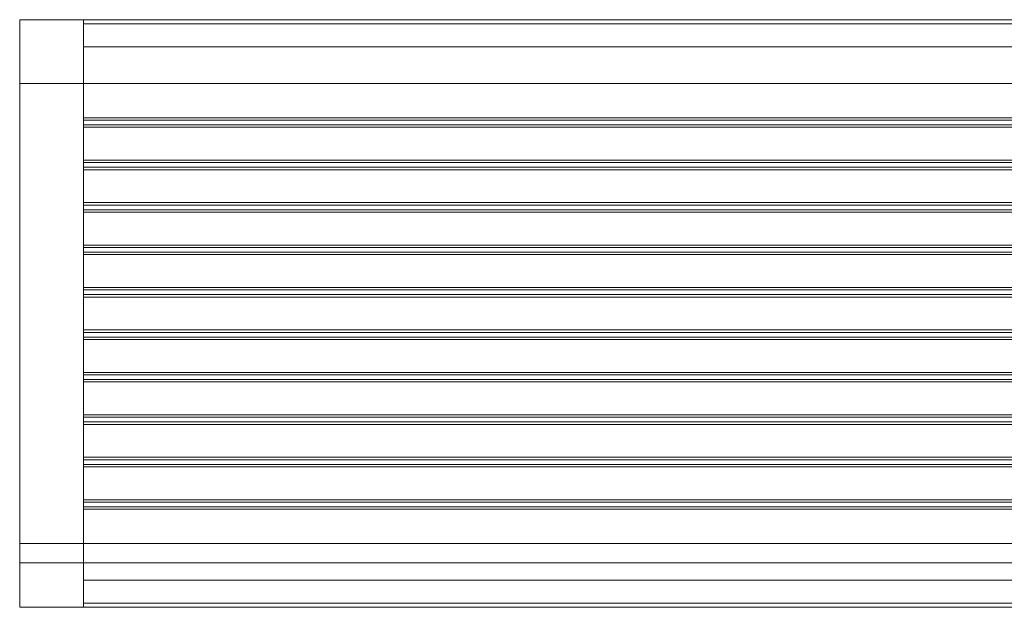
# Model space of a CAD drawing. Header units: millimetres. Extents: x -201 to 201, y -120 to 0.
# Tile 1 of 2: x -201 to 0, y -120 to 0. Entities that reach past the tile are written whole.
import ezdxf

# ---------------------------------------------------------------- set-up
doc = ezdxf.new("R2010")
doc.units = ezdxf.units.MM

# ---------------------------------------------------------------- blocks, each defined once
blk = doc.blocks.new('RSen_56_ME_FB_SOg - tempo wall-mounted - SH_jaga - standard-285886-3D view')
at = {"lineweight": 18}
mesh = blk.add_polyface(dxfattribs=at)
corners = [(-201, -50.91, 203.2), (-201, 60, 203.2), (-201, 60), (-201, 47), (-201, 47, 190.2), (-201, -47, 190.2), (-201, -47), (-201, -60), (-201, -60, 192.03)]
mesh.append_faces([[corners[k] for k in face] for face in [(4, 1, 2, 3)]], dxfattribs={"vtx0": -1})
mesh.append_faces([[corners[k] for k in face] for face in [(5, 8, 0, 4), (4, 0, 1)]], dxfattribs={"vtx0": -1, "vtx2": -1})
mesh.append_faces([[corners[k] for k in face] for face in [(7, 8, 5, 6)]], dxfattribs={"vtx1": -1})
mesh = blk.add_polyface(dxfattribs=at)
corners = [(-188, -60), (-201, -60), (-201, -47), (-188, -47), (-201, 60), (-188, 60), (-188, 47), (-201, 47)]
mesh.append_faces([[corners[k] for k in face] for face in [(1, 2, 3, 0), (7, 4, 5, 6)]])
mesh = blk.add_polyface(dxfattribs=at)
corners = [(-201, 60, 203.2), (-188, 60, 203.2), (-188, 60), (-201, 60)]
mesh.append_faces([[corners[k] for k in face] for face in [(0, 1, 2, 3)]])
mesh = blk.add_polyface(dxfattribs=at)
corners = [(-201, -50.91, 203.2), (-188, -50.91, 203.2), (-188, 60, 203.2), (-201, 60, 203.2)]
mesh.append_faces([[corners[k] for k in face] for face in [(0, 1, 2, 3)]])
mesh = blk.add_polyface(dxfattribs=at)
corners = [(-188, -60, 106.89), (-188, -60, 192.03), (-188, -50.91, 203.2), (-188, -47, 203.2), (-188, -47, 193.07), (-188, 47, 193.07), (-188, 47, 203.2), (-188, 60, 203.2), (-188, 60, 106.89), (-188, 54.43, 103.16), (-188, 60, 99.43), (-188, 60, 6.89), (-188, 54.43, 3.16), (-188, 59.15), (-188, -59.15), (-188, -54.43, 3.16), (-188, -60, 6.89), (-188, -60, 99.43), (-188, -54.43, 103.16)]
mesh.append_faces([[corners[k] for k in face] for face in [(15, 12, 13, 14), (4, 1, 2, 3)]], dxfattribs={"vtx0": -1})
mesh.append_faces([[corners[k] for k in face] for face in [(15, 18, 9, 12)]], dxfattribs={"vtx0": -1, "vtx1": -1, "vtx2": -1, "vtx3": -1})
mesh.append_faces([[corners[k] for k in face] for face in [(4, 18, 0, 1)]], dxfattribs={"vtx0": -1, "vtx3": -1})
mesh.append_faces([[corners[k] for k in face] for face in [(11, 12, 9, 10), (7, 8, 5, 6)]], dxfattribs={"vtx1": -1})
mesh.append_faces([[corners[k] for k in face] for face in [(8, 9, 5)]], dxfattribs={"vtx1": -1, "vtx2": -1})
mesh.append_faces([[corners[k] for k in face] for face in [(4, 5, 9, 18)]], dxfattribs={"vtx1": -1, "vtx2": -1, "vtx3": -1})
mesh.append_faces([[corners[k] for k in face] for face in [(16, 17, 18, 15)]], dxfattribs={"vtx2": -1})
mesh = blk.add_polyface(dxfattribs=at)
corners = [(-188, 47, 203.2), (188, 47, 203.2), (188, 60, 203.2), (-188, 60, 203.2)]
mesh.append_faces([[corners[k] for k in face] for face in [(0, 1, 2, 3)]])
mesh = blk.add_polyface(dxfattribs=at)
corners = [(-188, 60, 203.2), (188, 60, 203.2), (188, 60, 106.89), (-188, 60, 106.89)]
mesh.append_faces([[corners[k] for k in face] for face in [(0, 1, 2, 3)]])
mesh = blk.add_polyface(dxfattribs=at)
corners = [(-188, 60, 106.89), (188, 60, 106.89), (188, 54.43, 103.16), (-188, 54.43, 103.16)]
mesh.append_faces([[corners[k] for k in face] for face in [(0, 1, 2, 3)]])
mesh = blk.add_polyface(dxfattribs=at)
corners = [(-188, 54.43, 103.16), (188, 54.43, 103.16), (188, 60, 99.43), (-188, 60, 99.43)]
mesh.append_faces([[corners[k] for k in face] for face in [(0, 1, 2, 3)]])
mesh = blk.add_polyface(dxfattribs=at)
corners = [(-188, 60, 99.43), (188, 60, 99.43), (188, 60, 6.89), (-188, 60, 6.89)]
mesh.append_faces([[corners[k] for k in face] for face in [(0, 1, 2, 3)]])
mesh = blk.add_polyface(dxfattribs=at)
corners = [(-188, 60, 6.89), (188, 60, 6.89), (188, 54.43, 3.16), (-188, 54.43, 3.16)]
mesh.append_faces([[corners[k] for k in face] for face in [(0, 1, 2, 3)]])
mesh = blk.add_polyface(dxfattribs=at)
corners = [(-188, -50.91, 203.2), (-188, -60, 192.03), (-188, -60), (-188, -47), (-188, -47, 190.2), (-188, 47, 190.2), (-188, 47), (-188, 60), (-188, 60, 203.2)]
mesh.append_faces([[corners[k] for k in face] for face in [(5, 8, 0)]], dxfattribs={"vtx0": -1, "vtx2": -1})
mesh.append_faces([[corners[k] for k in face] for face in [(7, 8, 5, 6)]], dxfattribs={"vtx1": -1})
mesh.append_faces([[corners[k] for k in face] for face in [(0, 1, 4, 5)]], dxfattribs={"vtx1": -1, "vtx3": -1})
mesh.append_faces([[corners[k] for k in face] for face in [(2, 3, 4, 1)]], dxfattribs={"vtx2": -1})
mesh = blk.add_polyface(dxfattribs=at)
corners = [(-188, 59.15), (188, 59.15), (188, -59.15), (-188, -59.15)]
mesh.append_faces([[corners[k] for k in face] for face in [(0, 1, 2, 3)]])
mesh = blk.add_polyface(dxfattribs=at)
corners = [(188, 54.43, 3.16), (188, 59.15), (-188, 59.15), (-188, 54.43, 3.16)]
mesh.append_faces([[corners[k] for k in face] for face in [(0, 1, 2, 3)]])
mesh = blk.add_polyface(dxfattribs=at)
corners = [(-201, -47, 190.2), (-201, 47, 190.2), (-188, 47, 190.2), (-188, -47, 190.2)]
mesh.append_faces([[corners[k] for k in face] for face in [(0, 1, 2, 3)]])
mesh = blk.add_polyface(dxfattribs=at)
corners = [(-201, 47, 190.2), (-201, 47), (-188, 47), (-188, 47, 190.2)]
mesh.append_faces([[corners[k] for k in face] for face in [(0, 1, 2, 3)]])
mesh = blk.add_polyface(dxfattribs=at)
corners = [(-188, -47, 193.07), (188, -47, 193.07), (188, 47, 193.07), (-188, 47, 193.07)]
mesh.append_faces([[corners[k] for k in face] for face in [(0, 1, 2, 3)]])
mesh = blk.add_polyface(dxfattribs=at)
corners = [(-188, 47, 193.07), (188, 47, 193.07), (188, 47, 203.2), (-188, 47, 203.2)]
mesh.append_faces([[corners[k] for k in face] for face in [(0, 1, 2, 3)]])
mesh = blk.add_polyface(dxfattribs=at)
corners = [(-188, 38.02, 203.2), (-188, 39.98, 203.2), (-188, 39.98, 201.4), (-188, 39.48, 200.74), (-188, 39.48, 193.3), (-188, 38.52, 193.3), (-188, 38.52, 200.74), (-188, 38.02, 201.4)]
mesh.append_faces([[corners[k] for k in face] for face in [(1, 2, 7, 0)]], dxfattribs={"vtx1": -1})
mesh.append_faces([[corners[k] for k in face] for face in [(2, 3, 6, 7)]], dxfattribs={"vtx1": -1, "vtx3": -1})
mesh.append_faces([[corners[k] for k in face] for face in [(3, 4, 5, 6)]], dxfattribs={"vtx3": -1})
mesh = blk.add_polyface(dxfattribs=at)
corners = [(-188, 38.02, 203.2), (188, 38.02, 203.2), (188, 39.98, 203.2), (-188, 39.98, 203.2)]
mesh.append_faces([[corners[k] for k in face] for face in [(0, 1, 2, 3)]])
mesh = blk.add_polyface(dxfattribs=at)
corners = [(-188, 39.98, 203.2), (188, 39.98, 203.2), (188, 39.98, 201.4), (-188, 39.98, 201.4)]
mesh.append_faces([[corners[k] for k in face] for face in [(0, 1, 2, 3)]])
mesh = blk.add_polyface(dxfattribs=at)
corners = [(-188, 39.98, 201.4), (188, 39.98, 201.4), (188, 39.48, 200.74), (-188, 39.48, 200.74)]
mesh.append_faces([[corners[k] for k in face] for face in [(0, 1, 2, 3)]])
mesh = blk.add_polyface(dxfattribs=at)
corners = [(-188, 39.48, 200.74), (188, 39.48, 200.74), (188, 39.48, 193.3), (-188, 39.48, 193.3)]
mesh.append_faces([[corners[k] for k in face] for face in [(0, 1, 2, 3)]])
mesh = blk.add_polyface(dxfattribs=at)
corners = [(-188, 39.48, 193.3), (188, 39.48, 193.3), (188, 38.52, 193.3), (-188, 38.52, 193.3)]
mesh.append_faces([[corners[k] for k in face] for face in [(0, 1, 2, 3)]])
mesh = blk.add_polyface(dxfattribs=at)
corners = [(-188, 38.52, 193.3), (188, 38.52, 193.3), (188, 38.52, 200.74), (-188, 38.52, 200.74)]
mesh.append_faces([[corners[k] for k in face] for face in [(0, 1, 2, 3)]])
mesh = blk.add_polyface(dxfattribs=at)
corners = [(-188, 38.52, 200.74), (188, 38.52, 200.74), (188, 38.02, 201.4), (-188, 38.02, 201.4)]
mesh.append_faces([[corners[k] for k in face] for face in [(0, 1, 2, 3)]])
mesh = blk.add_polyface(dxfattribs=at)
corners = [(-188, 38.02, 201.4), (188, 38.02, 201.4), (188, 38.02, 203.2), (-188, 38.02, 203.2)]
mesh.append_faces([[corners[k] for k in face] for face in [(0, 1, 2, 3)]])
mesh = blk.add_polyface(dxfattribs=at)
corners = [(-188, 29.35, 203.2), (-188, 31.32, 203.2), (-188, 31.32, 201.4), (-188, 30.82, 200.74), (-188, 30.82, 193.3), (-188, 29.85, 193.3), (-188, 29.85, 200.74), (-188, 29.35, 201.4)]
mesh.append_faces([[corners[k] for k in face] for face in [(1, 2, 7, 0)]], dxfattribs={"vtx1": -1})
mesh.append_faces([[corners[k] for k in face] for face in [(2, 3, 6, 7)]], dxfattribs={"vtx1": -1, "vtx3": -1})
mesh.append_faces([[corners[k] for k in face] for face in [(3, 4, 5, 6)]], dxfattribs={"vtx3": -1})
mesh = blk.add_polyface(dxfattribs=at)
corners = [(-188, 29.35, 203.2), (188, 29.35, 203.2), (188, 31.32, 203.2), (-188, 31.32, 203.2)]
mesh.append_faces([[corners[k] for k in face] for face in [(0, 1, 2, 3)]])
mesh = blk.add_polyface(dxfattribs=at)
corners = [(-188, 31.32, 203.2), (188, 31.32, 203.2), (188, 31.32, 201.4), (-188, 31.32, 201.4)]
mesh.append_faces([[corners[k] for k in face] for face in [(0, 1, 2, 3)]])
mesh = blk.add_polyface(dxfattribs=at)
corners = [(-188, 31.32, 201.4), (188, 31.32, 201.4), (188, 30.82, 200.74), (-188, 30.82, 200.74)]
mesh.append_faces([[corners[k] for k in face] for face in [(0, 1, 2, 3)]])
mesh = blk.add_polyface(dxfattribs=at)
corners = [(-188, 30.82, 200.74), (188, 30.82, 200.74), (188, 30.82, 193.3), (-188, 30.82, 193.3)]
mesh.append_faces([[corners[k] for k in face] for face in [(0, 1, 2, 3)]])
mesh = blk.add_polyface(dxfattribs=at)
corners = [(-188, 30.82, 193.3), (188, 30.82, 193.3), (188, 29.85, 193.3), (-188, 29.85, 193.3)]
mesh.append_faces([[corners[k] for k in face] for face in [(0, 1, 2, 3)]])
mesh = blk.add_polyface(dxfattribs=at)
corners = [(-188, 29.85, 193.3), (188, 29.85, 193.3), (188, 29.85, 200.74), (-188, 29.85, 200.74)]
mesh.append_faces([[corners[k] for k in face] for face in [(0, 1, 2, 3)]])
mesh = blk.add_polyface(dxfattribs=at)
corners = [(-188, 29.85, 200.74), (188, 29.85, 200.74), (188, 29.35, 201.4), (-188, 29.35, 201.4)]
mesh.append_faces([[corners[k] for k in face] for face in [(0, 1, 2, 3)]])
mesh = blk.add_polyface(dxfattribs=at)
corners = [(-188, 29.35, 201.4), (188, 29.35, 201.4), (188, 29.35, 203.2), (-188, 29.35, 203.2)]
mesh.append_faces([[corners[k] for k in face] for face in [(0, 1, 2, 3)]])
mesh = blk.add_polyface(dxfattribs=at)
corners = [(-188, 20.68, 203.2), (-188, 22.65, 203.2), (-188, 22.65, 201.4), (-188, 22.15, 200.74), (-188, 22.15, 193.3), (-188, 21.18, 193.3), (-188, 21.18, 200.74), (-188, 20.68, 201.4)]
mesh.append_faces([[corners[k] for k in face] for face in [(1, 2, 7, 0)]], dxfattribs={"vtx1": -1})
mesh.append_faces([[corners[k] for k in face] for face in [(2, 3, 6, 7)]], dxfattribs={"vtx1": -1, "vtx3": -1})
mesh.append_faces([[corners[k] for k in face] for face in [(3, 4, 5, 6)]], dxfattribs={"vtx3": -1})
mesh = blk.add_polyface(dxfattribs=at)
corners = [(-188, 20.68, 203.2), (188, 20.68, 203.2), (188, 22.65, 203.2), (-188, 22.65, 203.2)]
mesh.append_faces([[corners[k] for k in face] for face in [(0, 1, 2, 3)]])
mesh = blk.add_polyface(dxfattribs=at)
corners = [(-188, 22.65, 203.2), (188, 22.65, 203.2), (188, 22.65, 201.4), (-188, 22.65, 201.4)]
mesh.append_faces([[corners[k] for k in face] for face in [(0, 1, 2, 3)]])
mesh = blk.add_polyface(dxfattribs=at)
corners = [(-188, 22.65, 201.4), (188, 22.65, 201.4), (188, 22.15, 200.74), (-188, 22.15, 200.74)]
mesh.append_faces([[corners[k] for k in face] for face in [(0, 1, 2, 3)]])
mesh = blk.add_polyface(dxfattribs=at)
corners = [(-188, 22.15, 200.74), (188, 22.15, 200.74), (188, 22.15, 193.3), (-188, 22.15, 193.3)]
mesh.append_faces([[corners[k] for k in face] for face in [(0, 1, 2, 3)]])
mesh = blk.add_polyface(dxfattribs=at)
corners = [(-188, 22.15, 193.3), (188, 22.15, 193.3), (188, 21.18, 193.3), (-188, 21.18, 193.3)]
mesh.append_faces([[corners[k] for k in face] for face in [(0, 1, 2, 3)]])
mesh = blk.add_polyface(dxfattribs=at)
corners = [(-188, 21.18, 193.3), (188, 21.18, 193.3), (188, 21.18, 200.74), (-188, 21.18, 200.74)]
mesh.append_faces([[corners[k] for k in face] for face in [(0, 1, 2, 3)]])
mesh = blk.add_polyface(dxfattribs=at)
corners = [(-188, 21.18, 200.74), (188, 21.18, 200.74), (188, 20.68, 201.4), (-188, 20.68, 201.4)]
mesh.append_faces([[corners[k] for k in face] for face in [(0, 1, 2, 3)]])
mesh = blk.add_polyface(dxfattribs=at)
corners = [(-188, 20.68, 201.4), (188, 20.68, 201.4), (188, 20.68, 203.2), (-188, 20.68, 203.2)]
mesh.append_faces([[corners[k] for k in face] for face in [(0, 1, 2, 3)]])
mesh = blk.add_polyface(dxfattribs=at)
corners = [(-188, 12.02, 203.2), (-188, 13.98, 203.2), (-188, 13.98, 201.4), (-188, 13.48, 200.74), (-188, 13.48, 193.3), (-188, 12.52, 193.3), (-188, 12.52, 200.74), (-188, 12.02, 201.4)]
mesh.append_faces([[corners[k] for k in face] for face in [(1, 2, 7, 0)]], dxfattribs={"vtx1": -1})
mesh.append_faces([[corners[k] for k in face] for face in [(2, 3, 6, 7)]], dxfattribs={"vtx1": -1, "vtx3": -1})
mesh.append_faces([[corners[k] for k in face] for face in [(3, 4, 5, 6)]], dxfattribs={"vtx3": -1})
mesh = blk.add_polyface(dxfattribs=at)
corners = [(-188, 12.02, 203.2), (188, 12.02, 203.2), (188, 13.98, 203.2), (-188, 13.98, 203.2)]
mesh.append_faces([[corners[k] for k in face] for face in [(0, 1, 2, 3)]])
mesh = blk.add_polyface(dxfattribs=at)
corners = [(-188, 13.98, 203.2), (188, 13.98, 203.2), (188, 13.98, 201.4), (-188, 13.98, 201.4)]
mesh.append_faces([[corners[k] for k in face] for face in [(0, 1, 2, 3)]])
mesh = blk.add_polyface(dxfattribs=at)
corners = [(-188, 13.98, 201.4), (188, 13.98, 201.4), (188, 13.48, 200.74), (-188, 13.48, 200.74)]
mesh.append_faces([[corners[k] for k in face] for face in [(0, 1, 2, 3)]])
mesh = blk.add_polyface(dxfattribs=at)
corners = [(-188, 13.48, 200.74), (188, 13.48, 200.74), (188, 13.48, 193.3), (-188, 13.48, 193.3)]
mesh.append_faces([[corners[k] for k in face] for face in [(0, 1, 2, 3)]])
mesh = blk.add_polyface(dxfattribs=at)
corners = [(-188, 13.48, 193.3), (188, 13.48, 193.3), (188, 12.52, 193.3), (-188, 12.52, 193.3)]
mesh.append_faces([[corners[k] for k in face] for face in [(0, 1, 2, 3)]])
mesh = blk.add_polyface(dxfattribs=at)
corners = [(-188, 12.52, 193.3), (188, 12.52, 193.3), (188, 12.52, 200.74), (-188, 12.52, 200.74)]
mesh.append_faces([[corners[k] for k in face] for face in [(0, 1, 2, 3)]])
mesh = blk.add_polyface(dxfattribs=at)
corners = [(-188, 12.52, 200.74), (188, 12.52, 200.74), (188, 12.02, 201.4), (-188, 12.02, 201.4)]
mesh.append_faces([[corners[k] for k in face] for face in [(0, 1, 2, 3)]])
mesh = blk.add_polyface(dxfattribs=at)
corners = [(-188, 12.02, 201.4), (188, 12.02, 201.4), (188, 12.02, 203.2), (-188, 12.02, 203.2)]
mesh.append_faces([[corners[k] for k in face] for face in [(0, 1, 2, 3)]])
mesh = blk.add_polyface(dxfattribs=at)
corners = [(-188, 3.35, 203.2), (-188, 5.32, 203.2), (-188, 5.32, 201.4), (-188, 4.82, 200.74), (-188, 4.82, 193.3), (-188, 3.85, 193.3), (-188, 3.85, 200.74), (-188, 3.35, 201.4)]
mesh.append_faces([[corners[k] for k in face] for face in [(1, 2, 7, 0)]], dxfattribs={"vtx1": -1})
mesh.append_faces([[corners[k] for k in face] for face in [(2, 3, 6, 7)]], dxfattribs={"vtx1": -1, "vtx3": -1})
mesh.append_faces([[corners[k] for k in face] for face in [(3, 4, 5, 6)]], dxfattribs={"vtx3": -1})
mesh = blk.add_polyface(dxfattribs=at)
corners = [(-188, 3.35, 203.2), (188, 3.35, 203.2), (188, 5.32, 203.2), (-188, 5.32, 203.2)]
mesh.append_faces([[corners[k] for k in face] for face in [(0, 1, 2, 3)]])
mesh = blk.add_polyface(dxfattribs=at)
corners = [(-188, 5.32, 203.2), (188, 5.32, 203.2), (188, 5.32, 201.4), (-188, 5.32, 201.4)]
mesh.append_faces([[corners[k] for k in face] for face in [(0, 1, 2, 3)]])
mesh = blk.add_polyface(dxfattribs=at)
corners = [(-188, 5.32, 201.4), (188, 5.32, 201.4), (188, 4.82, 200.74), (-188, 4.82, 200.74)]
mesh.append_faces([[corners[k] for k in face] for face in [(0, 1, 2, 3)]])
mesh = blk.add_polyface(dxfattribs=at)
corners = [(-188, 4.82, 200.74), (188, 4.82, 200.74), (188, 4.82, 193.3), (-188, 4.82, 193.3)]
mesh.append_faces([[corners[k] for k in face] for face in [(0, 1, 2, 3)]])
mesh = blk.add_polyface(dxfattribs=at)
corners = [(-188, 4.82, 193.3), (188, 4.82, 193.3), (188, 3.85, 193.3), (-188, 3.85, 193.3)]
mesh.append_faces([[corners[k] for k in face] for face in [(0, 1, 2, 3)]])
mesh = blk.add_polyface(dxfattribs=at)
corners = [(-188, 3.85, 193.3), (188, 3.85, 193.3), (188, 3.85, 200.74), (-188, 3.85, 200.74)]
mesh.append_faces([[corners[k] for k in face] for face in [(0, 1, 2, 3)]])
mesh = blk.add_polyface(dxfattribs=at)
corners = [(-188, 3.85, 200.74), (188, 3.85, 200.74), (188, 3.35, 201.4), (-188, 3.35, 201.4)]
mesh.append_faces([[corners[k] for k in face] for face in [(0, 1, 2, 3)]])
mesh = blk.add_polyface(dxfattribs=at)
corners = [(-188, 3.35, 201.4), (188, 3.35, 201.4), (188, 3.35, 203.2), (-188, 3.35, 203.2)]
mesh.append_faces([[corners[k] for k in face] for face in [(0, 1, 2, 3)]])
mesh = blk.add_polyface(dxfattribs=at)
corners = [(-188, -5.32, 203.2), (-188, -3.35, 203.2), (-188, -3.35, 201.4), (-188, -3.85, 200.74), (-188, -3.85, 193.3), (-188, -4.82, 193.3), (-188, -4.82, 200.74), (-188, -5.32, 201.4)]
mesh.append_faces([[corners[k] for k in face] for face in [(1, 2, 7, 0)]], dxfattribs={"vtx1": -1})
mesh.append_faces([[corners[k] for k in face] for face in [(2, 3, 6, 7)]], dxfattribs={"vtx1": -1, "vtx3": -1})
mesh.append_faces([[corners[k] for k in face] for face in [(3, 4, 5, 6)]], dxfattribs={"vtx3": -1})
mesh = blk.add_polyface(dxfattribs=at)
corners = [(-188, -5.32, 203.2), (188, -5.32, 203.2), (188, -3.35, 203.2), (-188, -3.35, 203.2)]
mesh.append_faces([[corners[k] for k in face] for face in [(0, 1, 2, 3)]])
mesh = blk.add_polyface(dxfattribs=at)
corners = [(-188, -3.35, 203.2), (188, -3.35, 203.2), (188, -3.35, 201.4), (-188, -3.35, 201.4)]
mesh.append_faces([[corners[k] for k in face] for face in [(0, 1, 2, 3)]])
mesh = blk.add_polyface(dxfattribs=at)
corners = [(-188, -3.35, 201.4), (188, -3.35, 201.4), (188, -3.85, 200.74), (-188, -3.85, 200.74)]
mesh.append_faces([[corners[k] for k in face] for face in [(0, 1, 2, 3)]])
mesh = blk.add_polyface(dxfattribs=at)
corners = [(-188, -3.85, 200.74), (188, -3.85, 200.74), (188, -3.85, 193.3), (-188, -3.85, 193.3)]
mesh.append_faces([[corners[k] for k in face] for face in [(0, 1, 2, 3)]])
mesh = blk.add_polyface(dxfattribs=at)
corners = [(-188, -3.85, 193.3), (188, -3.85, 193.3), (188, -4.82, 193.3), (-188, -4.82, 193.3)]
mesh.append_faces([[corners[k] for k in face] for face in [(0, 1, 2, 3)]])
mesh = blk.add_polyface(dxfattribs=at)
corners = [(-188, -4.82, 193.3), (188, -4.82, 193.3), (188, -4.82, 200.74), (-188, -4.82, 200.74)]
mesh.append_faces([[corners[k] for k in face] for face in [(0, 1, 2, 3)]])
mesh = blk.add_polyface(dxfattribs=at)
corners = [(-188, -4.82, 200.74), (188, -4.82, 200.74), (188, -5.32, 201.4), (-188, -5.32, 201.4)]
mesh.append_faces([[corners[k] for k in face] for face in [(0, 1, 2, 3)]])
mesh = blk.add_polyface(dxfattribs=at)
corners = [(-188, -5.32, 201.4), (188, -5.32, 201.4), (188, -5.32, 203.2), (-188, -5.32, 203.2)]
mesh.append_faces([[corners[k] for k in face] for face in [(0, 1, 2, 3)]])
mesh = blk.add_polyface(dxfattribs=at)
corners = [(-188, -13.98, 203.2), (-188, -12.02, 203.2), (-188, -12.02, 201.4), (-188, -12.52, 200.74), (-188, -12.52, 193.3), (-188, -13.48, 193.3), (-188, -13.48, 200.74), (-188, -13.98, 201.4)]
mesh.append_faces([[corners[k] for k in face] for face in [(1, 2, 7, 0)]], dxfattribs={"vtx1": -1})
mesh.append_faces([[corners[k] for k in face] for face in [(2, 3, 6, 7)]], dxfattribs={"vtx1": -1, "vtx3": -1})
mesh.append_faces([[corners[k] for k in face] for face in [(3, 4, 5, 6)]], dxfattribs={"vtx3": -1})
mesh = blk.add_polyface(dxfattribs=at)
corners = [(-188, -13.98, 203.2), (188, -13.98, 203.2), (188, -12.02, 203.2), (-188, -12.02, 203.2)]
mesh.append_faces([[corners[k] for k in face] for face in [(0, 1, 2, 3)]])
mesh = blk.add_polyface(dxfattribs=at)
corners = [(-188, -12.02, 203.2), (188, -12.02, 203.2), (188, -12.02, 201.4), (-188, -12.02, 201.4)]
mesh.append_faces([[corners[k] for k in face] for face in [(0, 1, 2, 3)]])
mesh = blk.add_polyface(dxfattribs=at)
corners = [(-188, -12.02, 201.4), (188, -12.02, 201.4), (188, -12.52, 200.74), (-188, -12.52, 200.74)]
mesh.append_faces([[corners[k] for k in face] for face in [(0, 1, 2, 3)]])
mesh = blk.add_polyface(dxfattribs=at)
corners = [(-188, -12.52, 200.74), (188, -12.52, 200.74), (188, -12.52, 193.3), (-188, -12.52, 193.3)]
mesh.append_faces([[corners[k] for k in face] for face in [(0, 1, 2, 3)]])
mesh = blk.add_polyface(dxfattribs=at)
corners = [(-188, -12.52, 193.3), (188, -12.52, 193.3), (188, -13.48, 193.3), (-188, -13.48, 193.3)]
mesh.append_faces([[corners[k] for k in face] for face in [(0, 1, 2, 3)]])
mesh = blk.add_polyface(dxfattribs=at)
corners = [(-188, -13.48, 193.3), (188, -13.48, 193.3), (188, -13.48, 200.74), (-188, -13.48, 200.74)]
mesh.append_faces([[corners[k] for k in face] for face in [(0, 1, 2, 3)]])
mesh = blk.add_polyface(dxfattribs=at)
corners = [(-188, -13.48, 200.74), (188, -13.48, 200.74), (188, -13.98, 201.4), (-188, -13.98, 201.4)]
mesh.append_faces([[corners[k] for k in face] for face in [(0, 1, 2, 3)]])
mesh = blk.add_polyface(dxfattribs=at)
corners = [(-188, -13.98, 201.4), (188, -13.98, 201.4), (188, -13.98, 203.2), (-188, -13.98, 203.2)]
mesh.append_faces([[corners[k] for k in face] for face in [(0, 1, 2, 3)]])
mesh = blk.add_polyface(dxfattribs=at)
corners = [(-188, -22.65, 203.2), (-188, -20.68, 203.2), (-188, -20.68, 201.4), (-188, -21.18, 200.74), (-188, -21.18, 193.3), (-188, -22.15, 193.3), (-188, -22.15, 200.74), (-188, -22.65, 201.4)]
mesh.append_faces([[corners[k] for k in face] for face in [(1, 2, 7, 0)]], dxfattribs={"vtx1": -1})
mesh.append_faces([[corners[k] for k in face] for face in [(2, 3, 6, 7)]], dxfattribs={"vtx1": -1, "vtx3": -1})
mesh.append_faces([[corners[k] for k in face] for face in [(3, 4, 5, 6)]], dxfattribs={"vtx3": -1})
mesh = blk.add_polyface(dxfattribs=at)
corners = [(-188, -22.65, 203.2), (188, -22.65, 203.2), (188, -20.68, 203.2), (-188, -20.68, 203.2)]
mesh.append_faces([[corners[k] for k in face] for face in [(0, 1, 2, 3)]])
mesh = blk.add_polyface(dxfattribs=at)
corners = [(-188, -20.68, 203.2), (188, -20.68, 203.2), (188, -20.68, 201.4), (-188, -20.68, 201.4)]
mesh.append_faces([[corners[k] for k in face] for face in [(0, 1, 2, 3)]])
mesh = blk.add_polyface(dxfattribs=at)
corners = [(-188, -20.68, 201.4), (188, -20.68, 201.4), (188, -21.18, 200.74), (-188, -21.18, 200.74)]
mesh.append_faces([[corners[k] for k in face] for face in [(0, 1, 2, 3)]])
mesh = blk.add_polyface(dxfattribs=at)
corners = [(-188, -21.18, 200.74), (188, -21.18, 200.74), (188, -21.18, 193.3), (-188, -21.18, 193.3)]
mesh.append_faces([[corners[k] for k in face] for face in [(0, 1, 2, 3)]])
mesh = blk.add_polyface(dxfattribs=at)
corners = [(-188, -21.18, 193.3), (188, -21.18, 193.3), (188, -22.15, 193.3), (-188, -22.15, 193.3)]
mesh.append_faces([[corners[k] for k in face] for face in [(0, 1, 2, 3)]])
mesh = blk.add_polyface(dxfattribs=at)
corners = [(-188, -22.15, 193.3), (188, -22.15, 193.3), (188, -22.15, 200.74), (-188, -22.15, 200.74)]
mesh.append_faces([[corners[k] for k in face] for face in [(0, 1, 2, 3)]])
mesh = blk.add_polyface(dxfattribs=at)
corners = [(-188, -22.15, 200.74), (188, -22.15, 200.74), (188, -22.65, 201.4), (-188, -22.65, 201.4)]
mesh.append_faces([[corners[k] for k in face] for face in [(0, 1, 2, 3)]])
mesh = blk.add_polyface(dxfattribs=at)
corners = [(-188, -22.65, 201.4), (188, -22.65, 201.4), (188, -22.65, 203.2), (-188, -22.65, 203.2)]
mesh.append_faces([[corners[k] for k in face] for face in [(0, 1, 2, 3)]])
mesh = blk.add_polyface(dxfattribs=at)
corners = [(-188, -31.32, 203.2), (-188, -29.35, 203.2), (-188, -29.35, 201.4), (-188, -29.85, 200.74), (-188, -29.85, 193.3), (-188, -30.82, 193.3), (-188, -30.82, 200.74), (-188, -31.32, 201.4)]
mesh.append_faces([[corners[k] for k in face] for face in [(1, 2, 7, 0)]], dxfattribs={"vtx1": -1})
mesh.append_faces([[corners[k] for k in face] for face in [(2, 3, 6, 7)]], dxfattribs={"vtx1": -1, "vtx3": -1})
mesh.append_faces([[corners[k] for k in face] for face in [(3, 4, 5, 6)]], dxfattribs={"vtx3": -1})
mesh = blk.add_polyface(dxfattribs=at)
corners = [(-188, -31.32, 203.2), (188, -31.32, 203.2), (188, -29.35, 203.2), (-188, -29.35, 203.2)]
mesh.append_faces([[corners[k] for k in face] for face in [(0, 1, 2, 3)]])
mesh = blk.add_polyface(dxfattribs=at)
corners = [(-188, -29.35, 203.2), (188, -29.35, 203.2), (188, -29.35, 201.4), (-188, -29.35, 201.4)]
mesh.append_faces([[corners[k] for k in face] for face in [(0, 1, 2, 3)]])
mesh = blk.add_polyface(dxfattribs=at)
corners = [(-188, -29.35, 201.4), (188, -29.35, 201.4), (188, -29.85, 200.74), (-188, -29.85, 200.74)]
mesh.append_faces([[corners[k] for k in face] for face in [(0, 1, 2, 3)]])
mesh = blk.add_polyface(dxfattribs=at)
corners = [(-188, -29.85, 200.74), (188, -29.85, 200.74), (188, -29.85, 193.3), (-188, -29.85, 193.3)]
mesh.append_faces([[corners[k] for k in face] for face in [(0, 1, 2, 3)]])
mesh = blk.add_polyface(dxfattribs=at)
corners = [(-188, -29.85, 193.3), (188, -29.85, 193.3), (188, -30.82, 193.3), (-188, -30.82, 193.3)]
mesh.append_faces([[corners[k] for k in face] for face in [(0, 1, 2, 3)]])
mesh = blk.add_polyface(dxfattribs=at)
corners = [(-188, -30.82, 193.3), (188, -30.82, 193.3), (188, -30.82, 200.74), (-188, -30.82, 200.74)]
mesh.append_faces([[corners[k] for k in face] for face in [(0, 1, 2, 3)]])
mesh = blk.add_polyface(dxfattribs=at)
corners = [(-188, -30.82, 200.74), (188, -30.82, 200.74), (188, -31.32, 201.4), (-188, -31.32, 201.4)]
mesh.append_faces([[corners[k] for k in face] for face in [(0, 1, 2, 3)]])
mesh = blk.add_polyface(dxfattribs=at)
corners = [(-188, -31.32, 201.4), (188, -31.32, 201.4), (188, -31.32, 203.2), (-188, -31.32, 203.2)]
mesh.append_faces([[corners[k] for k in face] for face in [(0, 1, 2, 3)]])
mesh = blk.add_polyface(dxfattribs=at)
corners = [(-188, -39.98, 203.2), (-188, -38.02, 203.2), (-188, -38.02, 201.4), (-188, -38.52, 200.74), (-188, -38.52, 193.3), (-188, -39.48, 193.3), (-188, -39.48, 200.74), (-188, -39.98, 201.4)]
mesh.append_faces([[corners[k] for k in face] for face in [(1, 2, 7, 0)]], dxfattribs={"vtx1": -1})
mesh.append_faces([[corners[k] for k in face] for face in [(2, 3, 6, 7)]], dxfattribs={"vtx1": -1, "vtx3": -1})
mesh.append_faces([[corners[k] for k in face] for face in [(3, 4, 5, 6)]], dxfattribs={"vtx3": -1})
mesh = blk.add_polyface(dxfattribs=at)
corners = [(-188, -39.98, 203.2), (188, -39.98, 203.2), (188, -38.02, 203.2), (-188, -38.02, 203.2)]
mesh.append_faces([[corners[k] for k in face] for face in [(0, 1, 2, 3)]])
mesh = blk.add_polyface(dxfattribs=at)
corners = [(-188, -38.02, 203.2), (188, -38.02, 203.2), (188, -38.02, 201.4), (-188, -38.02, 201.4)]
mesh.append_faces([[corners[k] for k in face] for face in [(0, 1, 2, 3)]])
mesh = blk.add_polyface(dxfattribs=at)
corners = [(-188, -38.02, 201.4), (188, -38.02, 201.4), (188, -38.52, 200.74), (-188, -38.52, 200.74)]
mesh.append_faces([[corners[k] for k in face] for face in [(0, 1, 2, 3)]])
mesh = blk.add_polyface(dxfattribs=at)
corners = [(-188, -38.52, 200.74), (188, -38.52, 200.74), (188, -38.52, 193.3), (-188, -38.52, 193.3)]
mesh.append_faces([[corners[k] for k in face] for face in [(0, 1, 2, 3)]])
mesh = blk.add_polyface(dxfattribs=at)
corners = [(-188, -38.52, 193.3), (188, -38.52, 193.3), (188, -39.48, 193.3), (-188, -39.48, 193.3)]
mesh.append_faces([[corners[k] for k in face] for face in [(0, 1, 2, 3)]])
mesh = blk.add_polyface(dxfattribs=at)
corners = [(-188, -39.48, 193.3), (188, -39.48, 193.3), (188, -39.48, 200.74), (-188, -39.48, 200.74)]
mesh.append_faces([[corners[k] for k in face] for face in [(0, 1, 2, 3)]])
mesh = blk.add_polyface(dxfattribs=at)
corners = [(-188, -39.48, 200.74), (188, -39.48, 200.74), (188, -39.98, 201.4), (-188, -39.98, 201.4)]
mesh.append_faces([[corners[k] for k in face] for face in [(0, 1, 2, 3)]])
mesh = blk.add_polyface(dxfattribs=at)
corners = [(-188, -39.98, 201.4), (188, -39.98, 201.4), (188, -39.98, 203.2), (-188, -39.98, 203.2)]
mesh.append_faces([[corners[k] for k in face] for face in [(0, 1, 2, 3)]])
mesh = blk.add_polyface(dxfattribs=at)
corners = [(-188, -47, 190.2), (-188, -47), (-201, -47), (-201, -47, 190.2)]
mesh.append_faces([[corners[k] for k in face] for face in [(0, 1, 2, 3)]])
mesh = blk.add_polyface(dxfattribs=at)
corners = [(-188, -50.91, 203.2), (188, -50.91, 203.2), (188, -47, 203.2), (-188, -47, 203.2)]
mesh.append_faces([[corners[k] for k in face] for face in [(0, 1, 2, 3)]])
mesh = blk.add_polyface(dxfattribs=at)
corners = [(-188, -47, 203.2), (188, -47, 203.2), (188, -47, 193.07), (-188, -47, 193.07)]
mesh.append_faces([[corners[k] for k in face] for face in [(0, 1, 2, 3)]])
mesh = blk.add_polyface(dxfattribs=at)
corners = [(-201, -60, 192.03), (-188, -60, 192.03), (-188, -50.91, 203.2), (-201, -50.91, 203.2)]
mesh.append_faces([[corners[k] for k in face] for face in [(0, 1, 2, 3)]])
mesh = blk.add_polyface(dxfattribs=at)
corners = [(-188, -60, 192.03), (188, -60, 192.03), (188, -50.91, 203.2), (-188, -50.91, 203.2)]
mesh.append_faces([[corners[k] for k in face] for face in [(0, 1, 2, 3)]])
mesh = blk.add_polyface(dxfattribs=at)
corners = [(-188, -60, 99.43), (188, -60, 99.43), (188, -54.43, 103.16), (-188, -54.43, 103.16)]
mesh.append_faces([[corners[k] for k in face] for face in [(0, 1, 2, 3)]])
mesh = blk.add_polyface(dxfattribs=at)
corners = [(-188, -54.43, 103.16), (188, -54.43, 103.16), (188, -60, 106.89), (-188, -60, 106.89)]
mesh.append_faces([[corners[k] for k in face] for face in [(0, 1, 2, 3)]])
mesh = blk.add_polyface(dxfattribs=at)
corners = [(-188, -54.43, 3.16), (-188, -59.15), (188, -59.15), (188, -54.43, 3.16)]
mesh.append_faces([[corners[k] for k in face] for face in [(0, 1, 2, 3)]])
mesh = blk.add_polyface(dxfattribs=at)
corners = [(-188, -54.43, 3.16), (188, -54.43, 3.16), (188, -60, 6.89), (-188, -60, 6.89)]
mesh.append_faces([[corners[k] for k in face] for face in [(0, 1, 2, 3)]])
mesh = blk.add_polyface(dxfattribs=at)
corners = [(-201, -60), (-188, -60), (-188, -60, 192.03), (-201, -60, 192.03)]
mesh.append_faces([[corners[k] for k in face] for face in [(0, 1, 2, 3)]])
mesh = blk.add_polyface(dxfattribs=at)
corners = [(-188, -60, 106.89), (188, -60, 106.89), (188, -60, 192.03), (-188, -60, 192.03)]
mesh.append_faces([[corners[k] for k in face] for face in [(0, 1, 2, 3)]])
mesh = blk.add_polyface(dxfattribs=at)
corners = [(-188, -60, 6.89), (188, -60, 6.89), (188, -60, 99.43), (-188, -60, 99.43)]
mesh.append_faces([[corners[k] for k in face] for face in [(0, 1, 2, 3)]])

msp = doc.modelspace()

# ---------------------------------------------------------------- block references
at = {"lineweight": 18}
msp.add_blockref('RSen_56_ME_FB_SOg - tempo wall-mounted - SH_jaga - standard-285886-3D view', (0, -60), dxfattribs=at)

doc.saveas('drawing.dxf')
